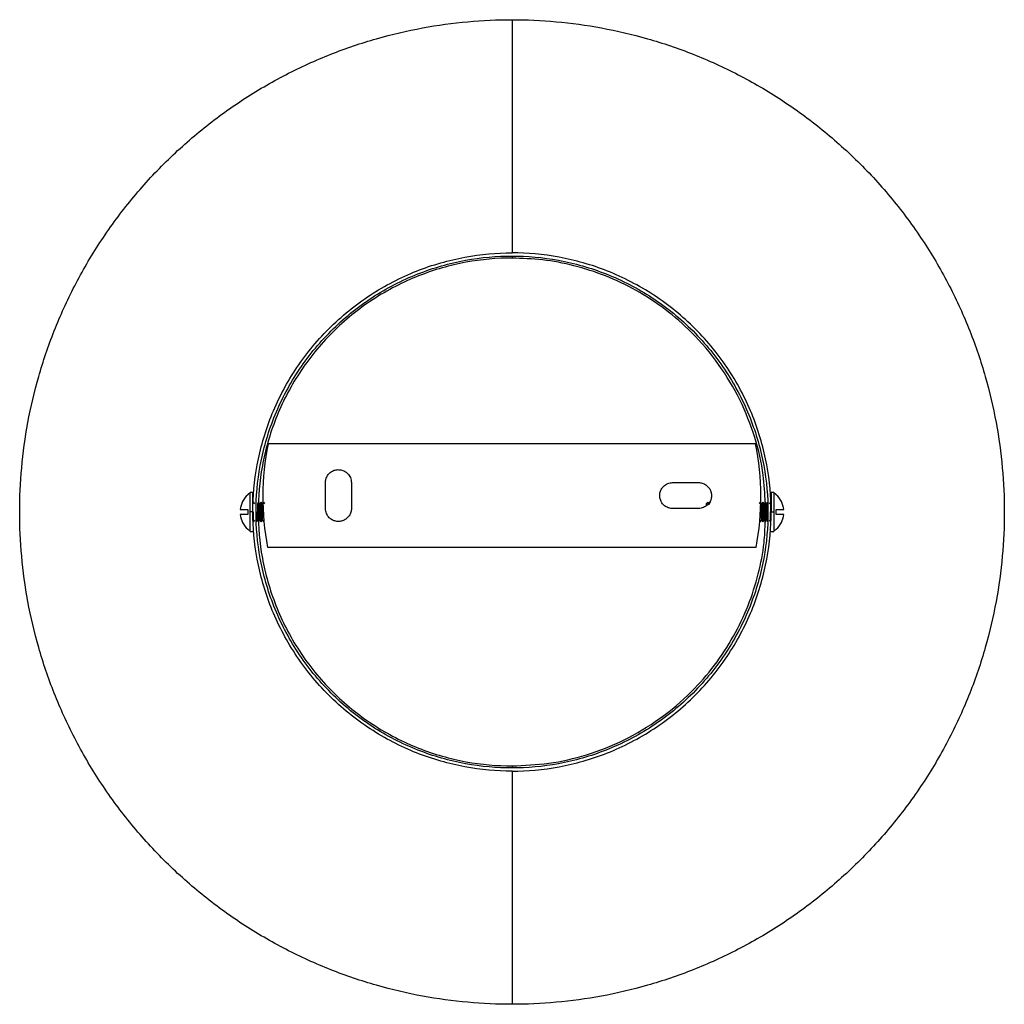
# Model space of a CAD drawing. Header units: millimetres. Extents: x -144 to 46, y 3810 to 4000.
import ezdxf

# ---------------------------------------------------------------- set-up
doc = ezdxf.new("R2010")
doc.units = ezdxf.units.MM

msp = doc.modelspace()

# ---------------------------------------------------------------- linework, layer by layer
at = {"color": 7, "linetype": 'Continuous', "lineweight": 25}
for p, q in [((-2.29, 3917.71), (-96.29, 3917.71)), ((-85.29, 3905.21), (-85.29, 3910.21)), ((-80.29, 3910.21), (-80.29, 3905.21)), ((-18.29, 3910.21), (-13.29, 3910.21)), ((-99.74, 3908.32), (-100.27, 3907.87)), ((-99.29, 3908.29), (-99.79, 3908.29)), ((1.21, 3908.29), (0.71, 3908.29)), ((1.69, 3907.87), (1.16, 3908.32)), ((1.71, 3907.86), (1.71, 3907.89)), ((-98.9, 3906.14), (-99.15, 3906.44)), ((-98.18, 3906.44), (-98.41, 3906.14)), ((-97.93, 3906.14), (-98.18, 3906.44)), ((-97.7, 3906.44), (-97.93, 3906.14)), ((-97.44, 3906.14), (-97.7, 3906.44)), ((-97.21, 3906.44), (-97.44, 3906.14)), ((-96.96, 3906.14), (-97.21, 3906.44)), ((-13.29, 3905.21), (-18.29, 3905.21)), ((-11.53, 3906.44), (-11.79, 3906.14)), ((-11.31, 3906.14), (-11.53, 3906.44)), ((-11.05, 3906.44), (-11.31, 3906.14)), ((-1.37, 3906.44), (-1.62, 3906.14)), ((-1.14, 3906.14), (-1.37, 3906.44)), ((-0.88, 3906.44), (-1.14, 3906.14)), ((-0.65, 3906.14), (-0.88, 3906.44)), ((-0.4, 3906.44), (-0.65, 3906.14)), ((-0.17, 3906.14), (-0.4, 3906.44)), ((0.09, 3906.44), (-0.17, 3906.14)), ((0.57, 3906.44), (0.31, 3906.14)), ((-99.29, 3904.54), (-99.79, 3904.54)), ((-99.15, 3902.64), (-98.9, 3902.94)), ((-98.67, 3902.64), (-98.41, 3902.94)), ((-97.21, 3904.54), (-98.41, 3904.54)), ((-98.41, 3902.94), (-98.18, 3902.64)), ((-98.18, 3902.64), (-97.93, 3902.94)), ((-97.93, 3902.94), (-97.7, 3902.64)), ((-97.7, 3902.64), (-97.44, 3902.94)), ((-97.44, 3902.94), (-97.21, 3902.64)), ((-1.37, 3904.54), (-0.17, 3904.54)), ((-1.37, 3902.64), (-1.14, 3902.94)), ((-1.14, 3902.94), (-0.88, 3902.64)), ((-0.88, 3902.64), (-0.65, 3902.94)), ((-0.65, 3902.94), (-0.4, 3902.64)), ((-0.4, 3902.64), (-0.17, 3902.94)), ((0.31, 3902.94), (0.57, 3902.64)), ((0.71, 3904.54), (1.21, 3904.54)), ((3.15, 3904.04), (1.71, 3904.04)), ((-100.29, 3901.21), (-100.29, 3901.18)), ((-100.27, 3901.21), (-99.71, 3900.73)), ((1.13, 3900.73), (1.69, 3901.2)), ((-99.79, 3900.79), (-99.29, 3900.79)), ((0.71, 3900.79), (1.21, 3900.79)), ((-2.2, 3897.71), (-96.38, 3897.71))]:
    msp.add_line(p, q, dxfattribs=at)
for points, knots in [([(-144.3, 3904.54), (-144.3, 3910.14), (-143.8, 3915.94), (-142.17, 3924.77), (-141.47, 3927.72), (-139.78, 3933.63), (-138.78, 3936.58), (-136.47, 3942.43), (-135.15, 3945.33), (-132.21, 3951.02), (-130.59, 3953.81), (-127.03, 3959.24), (-125.11, 3961.88), (-120.99, 3966.96), (-118.79, 3969.4), (-114.15, 3974.04), (-111.71, 3976.23), (-106.63, 3980.36), (-103.99, 3982.28), (-98.56, 3985.83), (-95.77, 3987.46), (-90.08, 3990.4), (-87.19, 3991.71), (-81.34, 3994.03), (-78.39, 3995.03), (-72.48, 3996.72), (-69.52, 3997.41), (-60.7, 3999.05), (-54.89, 3999.54), (-49.29, 3999.54)], [0, 0, 0, 0, 0.125, 0.125, 0.1875, 0.1875, 0.25, 0.25, 0.3125, 0.3125, 0.375, 0.375, 0.4375, 0.4375, 0.5, 0.5, 0.5625, 0.5625, 0.625, 0.625, 0.6875, 0.6875, 0.75, 0.75, 0.8125, 0.8125, 0.875, 0.875, 1, 1, 1, 1]), ([(-49.29, 3999.54), (-43.69, 3999.54), (-37.88, 3999.05), (-29.06, 3997.41), (-26.1, 3996.72), (-20.19, 3995.03), (-17.24, 3994.03), (-11.4, 3991.71), (-8.5, 3990.4), (-2.81, 3987.46), (-0.02, 3985.83), (5.41, 3982.28), (8.05, 3980.36), (13.13, 3976.23), (15.57, 3974.04), (20.21, 3969.4), (22.41, 3966.96), (26.53, 3961.88), (28.45, 3959.24), (32, 3953.81), (33.63, 3951.02), (36.57, 3945.33), (37.89, 3942.43), (40.2, 3936.58), (41.2, 3933.63), (42.89, 3927.72), (43.58, 3924.77), (45.22, 3915.94), (45.71, 3910.14), (45.71, 3904.54)], [0, 0, 0, 0, 0.125, 0.125, 0.1875, 0.1875, 0.25, 0.25, 0.3125, 0.3125, 0.375, 0.375, 0.4375, 0.4375, 0.5, 0.5, 0.5625, 0.5625, 0.625, 0.625, 0.6875, 0.6875, 0.75, 0.75, 0.8125, 0.8125, 0.875, 0.875, 1, 1, 1, 1]), ([(-49.29, 3999.54), (-49.29, 3996.19), (-49.29, 3989.49), (-49.29, 3978.71), (-49.29, 3967.16), (-49.29, 3958.86), (-49.29, 3954.54)], [0, 0, 0, 0, 0.244533, 0.489439, 0.734496, 1, 1, 1, 1]), ([(-49.29, 3854.54), (-52.24, 3854.54), (-55.29, 3854.8), (-61.48, 3855.95), (-64.62, 3856.83), (-70.77, 3859.27), (-73.79, 3860.82), (-79.51, 3864.56), (-82.21, 3866.74), (-87.09, 3871.62), (-89.27, 3874.32), (-93.01, 3880.04), (-94.56, 3883.06), (-97, 3889.21), (-97.88, 3892.34), (-99.03, 3898.53), (-99.29, 3901.59), (-99.29, 3907.48), (-99.03, 3910.54), (-97.88, 3916.73), (-97, 3919.86), (-94.56, 3926.02), (-93.01, 3929.04), (-89.27, 3934.76), (-87.09, 3937.45), (-82.21, 3942.33), (-79.51, 3944.52), (-73.79, 3948.26), (-70.77, 3949.81), (-64.62, 3952.25), (-61.48, 3953.13), (-55.29, 3954.28), (-52.24, 3954.54), (-49.29, 3954.54)], [0, 0, 0, 0, 0.0625, 0.0625, 0.125, 0.125, 0.1875, 0.1875, 0.25, 0.25, 0.3125, 0.3125, 0.375, 0.375, 0.4375, 0.4375, 0.5, 0.5, 0.5625, 0.5625, 0.625, 0.625, 0.6875, 0.6875, 0.75, 0.75, 0.8125, 0.8125, 0.875, 0.875, 0.9375, 0.9375, 1, 1, 1, 1]), ([(-49.29, 3854.54), (-46.34, 3854.54), (-43.29, 3854.8), (-37.1, 3855.95), (-33.96, 3856.83), (-27.81, 3859.27), (-24.79, 3860.82), (-19.07, 3864.56), (-16.38, 3866.74), (-11.49, 3871.62), (-9.31, 3874.32), (-5.57, 3880.04), (-4.02, 3883.06), (-1.58, 3889.21), (-0.7, 3892.34), (0.45, 3898.53), (0.71, 3901.59), (0.71, 3907.48), (0.45, 3910.54), (-0.7, 3916.73), (-1.58, 3919.86), (-4.02, 3926.02), (-5.57, 3929.04), (-9.31, 3934.76), (-11.49, 3937.45), (-16.38, 3942.33), (-19.07, 3944.52), (-24.79, 3948.26), (-27.81, 3949.81), (-33.96, 3952.25), (-37.1, 3953.13), (-43.29, 3954.28), (-46.34, 3954.54), (-49.29, 3954.54)], [0, 0, 0, 0, 0.0625, 0.0625, 0.125, 0.125, 0.1875, 0.1875, 0.25, 0.25, 0.3125, 0.3125, 0.375, 0.375, 0.4375, 0.4375, 0.5, 0.5, 0.5625, 0.5625, 0.625, 0.625, 0.6875, 0.6875, 0.75, 0.75, 0.8125, 0.8125, 0.875, 0.875, 0.9375, 0.9375, 1, 1, 1, 1]), ([(-49.29, 3855.14), (-52.2, 3855.14), (-55.22, 3855.4), (-61.34, 3856.53), (-64.43, 3857.4), (-70.52, 3859.81), (-73.5, 3861.34), (-79.15, 3865.04), (-81.81, 3867.19), (-86.63, 3872.02), (-88.79, 3874.68), (-92.48, 3880.33), (-94.02, 3883.31), (-96.43, 3889.39), (-97.3, 3892.49), (-98.43, 3898.61), (-98.69, 3901.63), (-98.69, 3907.45), (-98.43, 3910.47), (-97.3, 3916.58), (-96.43, 3919.68), (-94.02, 3925.76), (-92.48, 3928.75), (-88.79, 3934.39), (-86.63, 3937.06), (-81.81, 3941.88), (-79.15, 3944.04), (-73.5, 3947.73), (-70.52, 3949.27), (-64.43, 3951.67), (-61.34, 3952.55), (-55.22, 3953.68), (-52.2, 3953.94), (-49.29, 3953.94)], [0, 0, 0, 0, 0.0625, 0.0625, 0.125, 0.125, 0.1875, 0.1875, 0.25, 0.25, 0.3125, 0.3125, 0.375, 0.375, 0.4375, 0.4375, 0.5, 0.5, 0.5625, 0.5625, 0.625, 0.625, 0.6875, 0.6875, 0.75, 0.75, 0.8125, 0.8125, 0.875, 0.875, 0.9375, 0.9375, 1, 1, 1, 1]), ([(-49.29, 3953.54), (-52.18, 3953.54), (-55.17, 3953.28), (-61.24, 3952.16), (-64.31, 3951.29), (-70.34, 3948.9), (-73.3, 3947.38), (-78.91, 3943.72), (-81.55, 3941.58), (-86.33, 3936.79), (-88.47, 3934.15), (-92.14, 3928.55), (-93.66, 3925.59), (-96.04, 3919.56), (-96.91, 3916.49), (-98.03, 3910.42), (-98.29, 3907.42), (-98.29, 3901.65), (-98.03, 3898.65), (-96.91, 3892.59), (-96.04, 3889.52), (-93.66, 3883.48), (-92.14, 3880.53), (-88.47, 3874.92), (-86.33, 3872.28), (-81.55, 3867.5), (-78.91, 3865.36), (-73.3, 3861.69), (-70.34, 3860.17), (-64.31, 3857.78), (-61.24, 3856.92), (-55.17, 3855.79), (-52.18, 3855.54), (-49.29, 3855.54)], [0, 0, 0, 0, 0.0625, 0.0625, 0.125, 0.125, 0.1875, 0.1875, 0.25, 0.25, 0.3125, 0.3125, 0.375, 0.375, 0.4375, 0.4375, 0.5, 0.5, 0.5625, 0.5625, 0.625, 0.625, 0.6875, 0.6875, 0.75, 0.75, 0.8125, 0.8125, 0.875, 0.875, 0.9375, 0.9375, 1, 1, 1, 1]), ([(-49.29, 3953.94), (-46.38, 3953.94), (-43.36, 3953.68), (-37.24, 3952.55), (-34.15, 3951.67), (-28.07, 3949.27), (-25.08, 3947.73), (-19.43, 3944.04), (-16.77, 3941.88), (-11.95, 3937.06), (-9.79, 3934.39), (-6.1, 3928.75), (-4.56, 3925.76), (-2.16, 3919.68), (-1.28, 3916.58), (-0.15, 3910.47), (0.11, 3907.45), (0.11, 3901.63), (-0.15, 3898.61), (-1.28, 3892.49), (-2.16, 3889.39), (-4.56, 3883.31), (-6.1, 3880.33), (-9.79, 3874.68), (-11.95, 3872.02), (-16.77, 3867.19), (-19.43, 3865.04), (-25.08, 3861.34), (-28.07, 3859.81), (-34.15, 3857.4), (-37.24, 3856.53), (-43.36, 3855.4), (-46.38, 3855.14), (-49.29, 3855.14)], [0, 0, 0, 0, 0.0625, 0.0625, 0.125, 0.125, 0.1875, 0.1875, 0.25, 0.25, 0.3125, 0.3125, 0.375, 0.375, 0.4375, 0.4375, 0.5, 0.5, 0.5625, 0.5625, 0.625, 0.625, 0.6875, 0.6875, 0.75, 0.75, 0.8125, 0.8125, 0.875, 0.875, 0.9375, 0.9375, 1, 1, 1, 1]), ([(-49.29, 3953.82), (-49.29, 3953.78), (-49.29, 3953.74), (-49.29, 3953.64), (-49.29, 3953.59), (-49.29, 3953.54)], [0, 0, 0, 0, 0.5, 0.5, 1, 1, 1, 1]), ([(-0.42, 3906.29), (-0.5, 3908.08), (-0.7, 3912.36), (-2.32, 3919.09), (-5.15, 3926.32), (-9.26, 3933.17), (-14.19, 3939), (-19.62, 3943.73), (-25.22, 3947.39), (-31.15, 3950.21), (-37.23, 3952.16), (-43.29, 3953.33), (-47.32, 3953.47), (-49.29, 3953.54)], [0, 0, 0, 0, 0.071314, 0.170848, 0.274293, 0.380522, 0.488199, 0.578023, 0.667003, 0.754342, 0.839328, 0.921368, 1, 1, 1, 1]), ([(-85.29, 3910.21), (-85.29, 3910.44), (-85.26, 3910.68), (-85.12, 3911.15), (-85.01, 3911.39), (-84.73, 3911.81), (-84.56, 3912), (-84.17, 3912.31), (-83.96, 3912.43), (-83.53, 3912.61), (-83.3, 3912.67), (-82.81, 3912.72), (-82.55, 3912.71), (-82.06, 3912.61), (-81.82, 3912.52), (-81.38, 3912.29), (-81.19, 3912.14), (-81.02, 3911.98)], [0, 0, 0, 0, 0.125, 0.125, 0.25, 0.25, 0.375, 0.375, 0.5, 0.5, 0.625, 0.625, 0.75, 0.75, 0.875, 0.875, 1, 1, 1, 1]), ([(-81.02, 3911.98), (-80.8, 3911.75), (-80.61, 3911.47), (-80.35, 3910.86), (-80.29, 3910.53), (-80.29, 3910.21)], [0, 0, 0, 0, 0.5, 0.5, 1, 1, 1, 1]), ([(-18.29, 3905.21), (-18.52, 3905.21), (-18.76, 3905.24), (-19.24, 3905.38), (-19.47, 3905.49), (-19.89, 3905.77), (-20.08, 3905.94), (-20.39, 3906.33), (-20.51, 3906.54), (-20.69, 3906.97), (-20.75, 3907.2), (-20.8, 3907.69), (-20.79, 3907.95), (-20.69, 3908.44), (-20.61, 3908.68), (-20.37, 3909.12), (-20.22, 3909.31), (-20.06, 3909.48)], [0, 0, 0, 0, 0.125, 0.125, 0.25, 0.25, 0.375, 0.375, 0.5, 0.5, 0.625, 0.625, 0.75, 0.75, 0.875, 0.875, 1, 1, 1, 1]), ([(-20.06, 3909.48), (-19.83, 3909.7), (-19.55, 3909.89), (-18.94, 3910.14), (-18.61, 3910.21), (-18.29, 3910.21)], [0, 0, 0, 0, 0.5, 0.5, 1, 1, 1, 1]), ([(-13.29, 3910.21), (-13.06, 3910.21), (-12.82, 3910.18), (-12.34, 3910.03), (-12.11, 3909.93), (-11.69, 3909.65), (-11.5, 3909.47), (-11.19, 3909.09), (-11.07, 3908.88), (-10.89, 3908.45), (-10.83, 3908.22), (-10.78, 3907.72), (-10.79, 3907.47), (-10.89, 3906.97), (-10.98, 3906.73), (-11.21, 3906.3), (-11.36, 3906.1), (-11.52, 3905.94)], [0, 0, 0, 0, 0.125, 0.125, 0.25, 0.25, 0.375, 0.375, 0.5, 0.5, 0.625, 0.625, 0.75, 0.75, 0.875, 0.875, 1, 1, 1, 1]), ([(-100.29, 3907.86), (-100.68, 3907.51), (-101.02, 3907.07), (-101.52, 3906.09), (-101.68, 3905.56), (-101.74, 3905.04)], [0, 0, 0, 0, 0.5, 0.5, 1, 1, 1, 1]), ([(-100.29, 3907.86), (-100.68, 3907.51), (-101.02, 3907.07), (-101.52, 3906.09), (-101.68, 3905.56), (-101.74, 3905.04)], [0, 0, 0, 0, 0.5, 0.5, 1, 1, 1, 1]), ([(-99.79, 3904.54), (-99.79, 3904.6), (-99.79, 3904.72), (-99.79, 3904.9), (-99.79, 3905.08), (-99.79, 3905.25), (-99.79, 3905.42), (-99.79, 3905.59), (-99.79, 3905.76), (-99.79, 3906.11), (-99.79, 3906.62), (-99.79, 3907.23), (-99.79, 3907.7), (-99.79, 3907.99), (-99.79, 3908.15), (-99.79, 3908.23), (-99.79, 3908.28), (-99.79, 3908.28), (-99.79, 3908.29)], [0, 0, 0, 0, 0.03077, 0.061372, 0.091781, 0.121977, 0.151938, 0.181643, 0.211072, 0.240207, 0.376029, 0.500039, 0.637675, 0.759862, 0.8229, 0.88343, 0.94209, 1, 1, 1, 1]), ([(-99.29, 3904.54), (-99.29, 3904.98), (-99.29, 3905.46), (-99.29, 3906.38), (-99.29, 3906.82), (-99.29, 3907.56), (-99.29, 3907.84), (-99.29, 3908.21), (-99.29, 3908.29), (-99.29, 3908.29)], [0, 0, 0, 0, 0.25, 0.25, 0.5, 0.5, 0.75, 0.75, 1, 1, 1, 1]), ([(0.71, 3908.29), (0.71, 3908.29), (0.71, 3908.21), (0.71, 3907.84), (0.71, 3907.56), (0.71, 3906.82), (0.71, 3906.38), (0.71, 3905.46), (0.71, 3904.98), (0.71, 3904.54)], [0, 0, 0, 0, 0.25, 0.25, 0.5, 0.5, 0.75, 0.75, 1, 1, 1, 1]), ([(1.21, 3908.29), (1.21, 3908.29), (1.21, 3908.29), (1.21, 3908.27), (1.21, 3908.25), (1.21, 3908.22), (1.21, 3908.15), (1.21, 3907.99), (1.21, 3907.7), (1.21, 3907.23), (1.21, 3906.62), (1.21, 3906.06), (1.21, 3905.59), (1.21, 3905.25), (1.21, 3904.9), (1.21, 3904.66), (1.21, 3904.54)], [0, 0, 0, 0, 0.028963, 0.05792, 0.087071, 0.116605, 0.17713, 0.240177, 0.362362, 0.50001, 0.624017, 0.759851, 0.818399, 0.87805, 0.938641, 1, 1, 1, 1]), ([(3.15, 3905.04), (3.09, 3905.56), (2.94, 3906.09), (2.44, 3907.07), (2.1, 3907.51), (1.71, 3907.86)], [0, 0, 0, 0, 0.5, 0.5, 1, 1, 1, 1]), ([(-101.74, 3905.04), (-101.68, 3905.04), (-101.52, 3905.04), (-101.02, 3905.04), (-100.68, 3905.04), (-100.29, 3905.04)], [0, 0, 0, 0, 0.5, 0.5, 1, 1, 1, 1]), ([(-98.41, 3906.14), (-98.41, 3906.14), (-98.41, 3906.1), (-98.41, 3905.95), (-98.41, 3905.83), (-98.41, 3905.51), (-98.41, 3905.32), (-98.41, 3904.93), (-98.41, 3904.73), (-98.41, 3904.54)], [0, 0, 0, 0, 0.25, 0.25, 0.5, 0.5, 0.75, 0.75, 1, 1, 1, 1]), ([(-98.18, 3906.44), (-98.18, 3906.44), (-98.18, 3906.4), (-98.18, 3906.21), (-98.18, 3906.07), (-98.18, 3905.7), (-98.18, 3905.47), (-98.18, 3905), (-98.18, 3904.76), (-98.18, 3904.54)], [0, 0, 0, 0, 0.25, 0.25, 0.5, 0.5, 0.75, 0.75, 1, 1, 1, 1]), ([(-97.93, 3906.14), (-97.93, 3906.14), (-97.93, 3906.1), (-97.93, 3905.95), (-97.93, 3905.83), (-97.93, 3905.51), (-97.93, 3905.32), (-97.93, 3904.93), (-97.93, 3904.73), (-97.93, 3904.54)], [0, 0, 0, 0, 0.25, 0.25, 0.5, 0.5, 0.75, 0.75, 1, 1, 1, 1]), ([(-97.7, 3906.44), (-97.7, 3906.44), (-97.7, 3906.4), (-97.7, 3906.21), (-97.7, 3906.07), (-97.7, 3905.7), (-97.7, 3905.47), (-97.7, 3905), (-97.7, 3904.76), (-97.7, 3904.54)], [0, 0, 0, 0, 0.25, 0.25, 0.5, 0.5, 0.75, 0.75, 1, 1, 1, 1]), ([(-97.44, 3906.14), (-97.44, 3906.14), (-97.44, 3906.1), (-97.44, 3905.95), (-97.44, 3905.83), (-97.44, 3905.51), (-97.44, 3905.32), (-97.44, 3904.93), (-97.44, 3904.73), (-97.44, 3904.54)], [0, 0, 0, 0, 0.25, 0.25, 0.5, 0.5, 0.75, 0.75, 1, 1, 1, 1]), ([(-84.56, 3903.44), (-84.78, 3903.67), (-84.97, 3903.94), (-85.23, 3904.56), (-85.29, 3904.89), (-85.29, 3905.21)], [0, 0, 0, 0, 0.5, 0.5, 1, 1, 1, 1]), ([(-80.29, 3905.21), (-80.29, 3904.98), (-80.32, 3904.73), (-80.46, 3904.26), (-80.57, 3904.03), (-80.85, 3903.61), (-81.03, 3903.42), (-81.41, 3903.11), (-81.62, 3902.99), (-82.05, 3902.81), (-82.28, 3902.75), (-82.78, 3902.7), (-83.03, 3902.71), (-83.53, 3902.81), (-83.77, 3902.89), (-84.2, 3903.13), (-84.39, 3903.28), (-84.56, 3903.44)], [0, 0, 0, 0, 0.125, 0.125, 0.25, 0.25, 0.375, 0.375, 0.5, 0.5, 0.625, 0.625, 0.75, 0.75, 0.875, 0.875, 1, 1, 1, 1]), ([(-11.52, 3905.94), (-11.75, 3905.71), (-12.03, 3905.53), (-12.64, 3905.27), (-12.97, 3905.21), (-13.29, 3905.21)], [0, 0, 0, 0, 0.5, 0.5, 1, 1, 1, 1]), ([(-11.79, 3906.14), (-11.79, 3906.12), (-11.79, 3906.1), (-11.79, 3905.98), (-11.79, 3905.95)], [0, 0, 0, 0, 0.7859976, 1, 1, 1, 1]), ([(-11.53, 3906.44), (-11.53, 3906.41), (-11.53, 3906.37), (-11.53, 3906.15), (-11.53, 3906), (-11.53, 3905.93)], [0, 0, 0, 0, 0.507088, 0.780063, 1, 1, 1, 1]), ([(-11.31, 3906.14), (-11.31, 3906.12), (-11.31, 3906.1), (-11.31, 3905.97), (-11.31, 3905.94)], [0, 0, 0, 0, 0.772656, 1, 1, 1, 1]), ([(-1.14, 3906.14), (-1.14, 3906.14), (-1.14, 3906.1), (-1.14, 3905.95), (-1.14, 3905.83), (-1.14, 3905.51), (-1.14, 3905.32), (-1.14, 3904.93), (-1.14, 3904.73), (-1.14, 3904.54)], [0, 0, 0, 0, 0.25, 0.25, 0.5, 0.5, 0.75, 0.75, 1, 1, 1, 1]), ([(-0.88, 3906.44), (-0.88, 3906.44), (-0.88, 3906.4), (-0.88, 3906.21), (-0.88, 3906.07), (-0.88, 3905.7), (-0.88, 3905.47), (-0.88, 3905), (-0.88, 3904.76), (-0.88, 3904.54)], [0, 0, 0, 0, 0.25, 0.25, 0.5, 0.5, 0.75, 0.75, 1, 1, 1, 1]), ([(-0.65, 3906.14), (-0.65, 3906.14), (-0.65, 3906.1), (-0.65, 3905.95), (-0.65, 3905.83), (-0.65, 3905.51), (-0.65, 3905.32), (-0.65, 3904.93), (-0.65, 3904.73), (-0.65, 3904.54)], [0, 0, 0, 0, 0.25, 0.25, 0.5, 0.5, 0.75, 0.75, 1, 1, 1, 1]), ([(-0.4, 3906.44), (-0.4, 3906.44), (-0.4, 3906.4), (-0.4, 3906.21), (-0.4, 3906.07), (-0.4, 3905.7), (-0.4, 3905.47), (-0.4, 3905), (-0.4, 3904.76), (-0.4, 3904.54)], [0, 0, 0, 0, 0.25, 0.25, 0.5, 0.5, 0.75, 0.75, 1, 1, 1, 1]), ([(-0.17, 3906.14), (-0.17, 3906.14), (-0.17, 3906.1), (-0.17, 3905.95), (-0.17, 3905.83), (-0.17, 3905.51), (-0.17, 3905.32), (-0.17, 3904.93), (-0.17, 3904.73), (-0.17, 3904.54)], [0, 0, 0, 0, 0.25, 0.25, 0.5, 0.5, 0.75, 0.75, 1, 1, 1, 1]), ([(0.09, 3906.44), (0.09, 3906.44), (0.09, 3906.4), (0.09, 3906.21), (0.09, 3906.07), (0.09, 3905.7), (0.09, 3905.47), (0.09, 3905), (0.09, 3904.76), (0.09, 3904.54)], [0, 0, 0, 0, 0.25, 0.25, 0.5, 0.5, 0.75, 0.75, 1, 1, 1, 1]), ([(0.57, 3906.44), (0.57, 3906.44), (0.57, 3906.4), (0.57, 3906.21), (0.57, 3906.07), (0.57, 3905.7), (0.57, 3905.47), (0.57, 3905), (0.57, 3904.76), (0.57, 3904.54)], [0, 0, 0, 0, 0.25, 0.25, 0.5, 0.5, 0.75, 0.75, 1, 1, 1, 1]), ([(1.71, 3905.04), (2.1, 3905.04), (2.44, 3905.04), (2.94, 3905.04), (3.09, 3905.04), (3.15, 3905.04)], [0, 0, 0, 0, 0.5, 0.5, 1, 1, 1, 1]), ([(-49.29, 3809.53), (-54.89, 3809.53), (-60.7, 3810.03), (-69.52, 3811.66), (-72.48, 3812.35), (-78.39, 3814.05), (-81.34, 3815.05), (-87.19, 3817.36), (-90.08, 3818.68), (-95.77, 3821.62), (-98.56, 3823.24), (-103.99, 3826.79), (-106.63, 3828.72), (-111.71, 3832.84), (-114.15, 3835.04), (-118.79, 3839.68), (-120.99, 3842.12), (-125.11, 3847.2), (-127.03, 3849.83), (-130.59, 3855.27), (-132.21, 3858.06), (-135.15, 3863.75), (-136.47, 3866.64), (-138.78, 3872.49), (-139.78, 3875.44), (-141.47, 3881.35), (-142.17, 3884.31), (-143.8, 3893.13), (-144.3, 3898.94), (-144.3, 3904.54)], [0, 0, 0, 0, 0.125, 0.125, 0.1875, 0.1875, 0.25, 0.25, 0.3125, 0.3125, 0.375, 0.375, 0.4375, 0.4375, 0.5, 0.5, 0.5625, 0.5625, 0.625, 0.625, 0.6875, 0.6875, 0.75, 0.75, 0.8125, 0.8125, 0.875, 0.875, 1, 1, 1, 1]), ([(-101.74, 3904.04), (-101.68, 3903.51), (-101.52, 3902.98), (-101.02, 3902.01), (-100.68, 3901.57), (-100.29, 3901.21)], [0, 0, 0, 0, 0.5, 0.5, 1, 1, 1, 1]), ([(-100.29, 3904.04), (-100.68, 3904.04), (-101.02, 3904.04), (-101.52, 3904.04), (-101.68, 3904.04), (-101.74, 3904.04)], [0, 0, 0, 0, 0.5, 0.5, 1, 1, 1, 1]), ([(-99.79, 3900.79), (-99.79, 3900.84), (-99.79, 3900.95), (-99.79, 3901.82), (-99.79, 3903.08), (-99.79, 3904.07), (-99.79, 3904.54)], [0, 0, 0, 0, 0.239884, 0.499852, 0.759821, 1, 1, 1, 1]), ([(-99.15, 3902.64), (-99.15, 3902.64), (-99.15, 3902.68), (-99.15, 3902.86), (-99.15, 3903.01), (-99.15, 3903.38), (-99.15, 3903.6), (-99.15, 3904.07), (-99.15, 3904.31), (-99.15, 3904.54)], [0, 0, 0, 0, 0.25, 0.25, 0.5, 0.5, 0.75, 0.75, 1, 1, 1, 1]), ([(-98.41, 3902.94), (-98.41, 3902.94), (-98.41, 3902.97), (-98.41, 3903.13), (-98.41, 3903.25), (-98.41, 3903.56), (-98.41, 3903.75), (-98.41, 3904.15), (-98.41, 3904.35), (-98.41, 3904.54)], [0, 0, 0, 0, 0.25, 0.25, 0.5, 0.5, 0.75, 0.75, 1, 1, 1, 1]), ([(-98.18, 3902.64), (-98.18, 3902.64), (-98.18, 3902.68), (-98.18, 3902.86), (-98.18, 3903.01), (-98.18, 3903.38), (-98.18, 3903.6), (-98.18, 3904.07), (-98.18, 3904.31), (-98.18, 3904.54)], [0, 0, 0, 0, 0.25, 0.25, 0.5, 0.5, 0.75, 0.75, 1, 1, 1, 1]), ([(-97.93, 3902.94), (-97.93, 3902.94), (-97.93, 3902.97), (-97.93, 3903.13), (-97.93, 3903.25), (-97.93, 3903.56), (-97.93, 3903.75), (-97.93, 3904.15), (-97.93, 3904.35), (-97.93, 3904.54)], [0, 0, 0, 0, 0.25, 0.25, 0.5, 0.5, 0.75, 0.75, 1, 1, 1, 1]), ([(-97.7, 3902.64), (-97.7, 3902.64), (-97.7, 3902.68), (-97.7, 3902.86), (-97.7, 3903.01), (-97.7, 3903.38), (-97.7, 3903.6), (-97.7, 3904.07), (-97.7, 3904.31), (-97.7, 3904.54)], [0, 0, 0, 0, 0.25, 0.25, 0.5, 0.5, 0.75, 0.75, 1, 1, 1, 1]), ([(-97.44, 3902.94), (-97.44, 3902.94), (-97.44, 3902.97), (-97.44, 3903.13), (-97.44, 3903.25), (-97.44, 3903.56), (-97.44, 3903.75), (-97.44, 3904.15), (-97.44, 3904.35), (-97.44, 3904.54)], [0, 0, 0, 0, 0.25, 0.25, 0.5, 0.5, 0.75, 0.75, 1, 1, 1, 1]), ([(45.71, 3904.54), (45.71, 3898.94), (45.22, 3893.13), (43.58, 3884.31), (42.89, 3881.35), (41.2, 3875.44), (40.2, 3872.49), (37.89, 3866.64), (36.57, 3863.75), (33.63, 3858.06), (32, 3855.27), (28.45, 3849.83), (26.53, 3847.2), (22.41, 3842.12), (20.21, 3839.68), (15.57, 3835.04), (13.13, 3832.84), (8.05, 3828.72), (5.41, 3826.79), (-0.02, 3823.24), (-2.81, 3821.62), (-8.5, 3818.68), (-11.4, 3817.36), (-17.24, 3815.05), (-20.19, 3814.05), (-26.1, 3812.35), (-29.06, 3811.66), (-37.88, 3810.03), (-43.69, 3809.53), (-49.29, 3809.53)], [0, 0, 0, 0, 0.125, 0.125, 0.1875, 0.1875, 0.25, 0.25, 0.3125, 0.3125, 0.375, 0.375, 0.4375, 0.4375, 0.5, 0.5, 0.5625, 0.5625, 0.625, 0.625, 0.6875, 0.6875, 0.75, 0.75, 0.8125, 0.8125, 0.875, 0.875, 1, 1, 1, 1]), ([(-1.14, 3902.94), (-1.14, 3902.94), (-1.14, 3902.97), (-1.14, 3903.13), (-1.14, 3903.25), (-1.14, 3903.56), (-1.14, 3903.75), (-1.14, 3904.15), (-1.14, 3904.35), (-1.14, 3904.54)], [0, 0, 0, 0, 0.25, 0.25, 0.5, 0.5, 0.75, 0.75, 1, 1, 1, 1]), ([(-0.88, 3902.64), (-0.88, 3902.64), (-0.88, 3902.68), (-0.88, 3902.86), (-0.88, 3903.01), (-0.88, 3903.38), (-0.88, 3903.6), (-0.88, 3904.07), (-0.88, 3904.31), (-0.88, 3904.54)], [0, 0, 0, 0, 0.25, 0.25, 0.5, 0.5, 0.75, 0.75, 1, 1, 1, 1]), ([(-0.65, 3902.94), (-0.65, 3902.94), (-0.65, 3902.97), (-0.65, 3903.13), (-0.65, 3903.25), (-0.65, 3903.56), (-0.65, 3903.75), (-0.65, 3904.15), (-0.65, 3904.35), (-0.65, 3904.54)], [0, 0, 0, 0, 0.25, 0.25, 0.5, 0.5, 0.75, 0.75, 1, 1, 1, 1]), ([(-0.4, 3902.64), (-0.4, 3902.64), (-0.4, 3902.68), (-0.4, 3902.86), (-0.4, 3903.01), (-0.4, 3903.38), (-0.4, 3903.6), (-0.4, 3904.07), (-0.4, 3904.31), (-0.4, 3904.54)], [0, 0, 0, 0, 0.25, 0.25, 0.5, 0.5, 0.75, 0.75, 1, 1, 1, 1]), ([(-0.17, 3902.94), (-0.17, 3902.94), (-0.17, 3902.97), (-0.17, 3903.13), (-0.17, 3903.25), (-0.17, 3903.56), (-0.17, 3903.75), (-0.17, 3904.15), (-0.17, 3904.35), (-0.17, 3904.54)], [0, 0, 0, 0, 0.25, 0.25, 0.5, 0.5, 0.75, 0.75, 1, 1, 1, 1]), ([(0.09, 3902.64), (0.09, 3902.64), (0.09, 3902.68), (0.09, 3902.86), (0.09, 3903.01), (0.09, 3903.38), (0.09, 3903.6), (0.09, 3904.07), (0.09, 3904.31), (0.09, 3904.54)], [0, 0, 0, 0, 0.25, 0.25, 0.5, 0.5, 0.75, 0.75, 1, 1, 1, 1]), ([(0.57, 3902.64), (0.57, 3902.64), (0.57, 3902.68), (0.57, 3902.86), (0.57, 3903.01), (0.57, 3903.38), (0.57, 3903.6), (0.57, 3904.07), (0.57, 3904.31), (0.57, 3904.54)], [0, 0, 0, 0, 0.25, 0.25, 0.5, 0.5, 0.75, 0.75, 1, 1, 1, 1]), ([(1.21, 3904.54), (1.21, 3904.07), (1.21, 3903.08), (1.21, 3901.82), (1.21, 3900.95), (1.21, 3900.84), (1.21, 3900.79)], [0, 0, 0, 0, 0.240179, 0.500148, 0.760116, 1, 1, 1, 1]), ([(3.15, 3904.04), (3.09, 3904.04), (2.94, 3904.04), (2.44, 3904.04), (2.1, 3904.04), (1.71, 3904.04)], [0, 0, 0, 0, 0.5, 0.5, 1, 1, 1, 1]), ([(1.71, 3901.21), (2.1, 3901.57), (2.44, 3902.01), (2.94, 3902.98), (3.09, 3903.51), (3.15, 3904.04)], [0, 0, 0, 0, 0.5, 0.5, 1, 1, 1, 1]), ([(-49.29, 3855.54), (-46.92, 3855.64), (-42.05, 3855.84), (-34.74, 3857.55), (-27.51, 3860.4), (-20.66, 3864.5), (-14.83, 3869.44), (-10.1, 3874.87), (-6.44, 3880.47), (-3.61, 3886.39), (-1.68, 3892.48), (-0.59, 3897.91), (-0.46, 3901.31), (-0.41, 3902.65)], [0, 0, 0, 0, 0.094924, 0.194636, 0.298267, 0.404686, 0.512555, 0.602541, 0.69168, 0.779175, 0.864313, 0.9465, 1, 1, 1, 1]), ([(-49.29, 3855.54), (-49.29, 3855.49), (-49.29, 3855.43), (-49.29, 3855.34), (-49.29, 3855.29), (-49.29, 3855.25)], [0, 0, 0, 0, 0.5, 0.5, 1, 1, 1, 1]), ([(-49.29, 3854.54), (-49.29, 3851.63), (-49.29, 3844.69), (-49.29, 3833.66), (-49.29, 3821.42), (-49.29, 3813.49), (-49.29, 3809.53)], [0, 0, 0, 0, 0.177605, 0.422782, 0.711622, 1, 1, 1, 1])]:
    msp.add_open_spline(points, degree=3, knots=knots, dxfattribs=at)
for points in [[(-97.31, 3907.71), (-97.3, 3911.06), (-96.95, 3914.43), (-96.29, 3917.71)], [(-1.27, 3907.71), (-1.28, 3911.06), (-1.63, 3914.43), (-2.29, 3917.71)], [(-100.29, 3907.9), (-100.29, 3907.9), (-100.29, 3907.89), (-100.29, 3907.86)], [(-96.38, 3897.71), (-97.02, 3901), (-97.33, 3904.36), (-97.31, 3907.71)], [(-2.2, 3897.71), (-1.56, 3901), (-1.25, 3904.36), (-1.27, 3907.71)], [(-100.29, 3905.04), (-100.29, 3904.71), (-100.29, 3904.37), (-100.29, 3904.04)], [(1.71, 3904.04), (1.71, 3904.37), (1.71, 3904.71), (1.71, 3905.04)], [(1.71, 3901.18), (1.71, 3901.18), (1.71, 3901.19), (1.71, 3901.21)]]:
    msp.add_open_spline(points, degree=3, dxfattribs=at)

doc.saveas('drawing.dxf')
